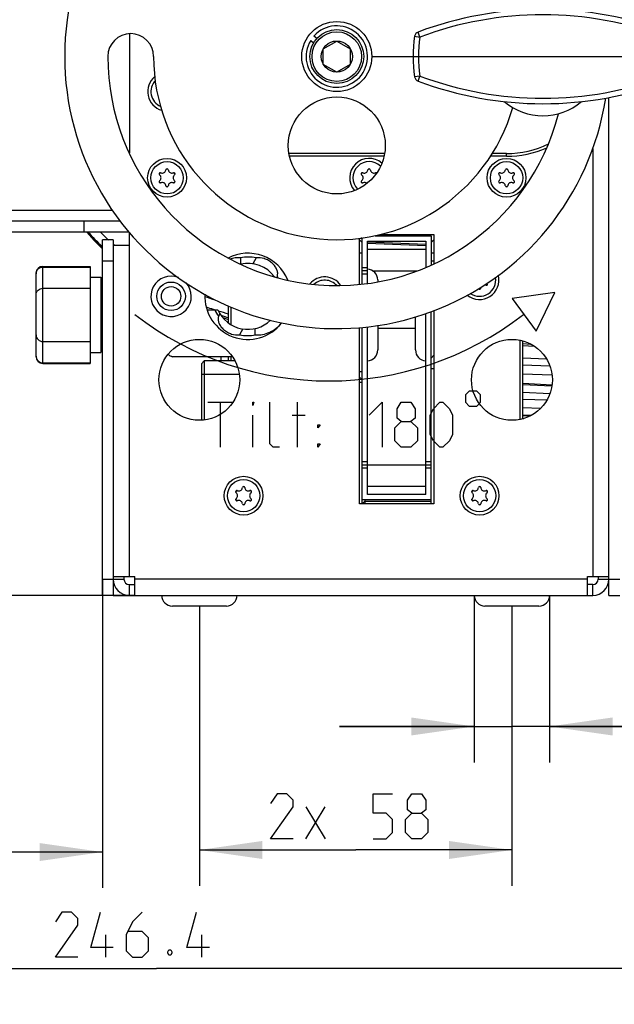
# Model space of a CAD drawing. Header units: millimetres. Extents: x 0 to 420, y 0 to 297.
# Tile 96 of 126: x 247 to 280, y 147 to 202. Entities that reach past the tile are written whole.
import ezdxf

# ---------------------------------------------------------------- set-up
doc = ezdxf.new("R2010")
doc.units = ezdxf.units.MM
doc.header["$LTSCALE"] = 23.1
doc.layers.get('0').update_dxf_attribs({"linetype": 'CONTINUOUS'})
doc.layers.add('02___PRT_ALL_AXES', color=7, linetype='CONTINUOUS')
doc.layers.add('DIM_PILOTEES', color=7, linetype='CONTINUOUS')
doc.styles.get("Standard").update_dxf_attribs({"font": 'txt', "width": 0.7})
doc.dimstyles.new('DIMSTYLE_2', dxfattribs={"dimtxt": 2.5, "dimasz": 3.5, "dimexe": 2, "dimexo": 0, "dimtad": 1, "dimlfac": 3.333333, "dimdsep": 46, "dimtxsty": 'Standard', "dimblk": '_FILLED', "dimblk1": '_FILLED', "dimblk2": '_FILLED', "dimcen": 0.09, "dimazin": 2, "dimtp": 0.3, "dimtm": 0.3, "dimtfac": 1, "dimtofl": 0, "dimtmove": 0, "dimatfit": 3, "dimldrblk": '_FILLED', "dimfxl": 0, "dimtolj": 1, "dimarcsym": 0})
doc.dimstyles.new('DIMSTYLE_3', dxfattribs={"dimtxt": 2.5, "dimasz": 3.5, "dimexe": 2, "dimexo": 0, "dimtad": 1, "dimlfac": 3.333333, "dimdsep": 46, "dimtxsty": 'Standard', "dimblk": '_FILLED', "dimblk1": '_FILLED', "dimblk2": '_FILLED', "dimcen": 0.09, "dimazin": 2, "dimtp": 0.5, "dimtm": 0.5, "dimtfac": 1, "dimtofl": 0, "dimtmove": 0, "dimatfit": 3, "dimldrblk": '_FILLED', "dimfxl": 0, "dimtolj": 1, "dimarcsym": 0})
doc.dimstyles.new('DIMSTYLE_7', dxfattribs={"dimtxt": 2.5, "dimasz": 3.5, "dimexe": 2, "dimexo": 0, "dimtad": 1, "dimlfac": 3.333333, "dimdsep": 46, "dimtxsty": 'Standard', "dimblk": '_FILLED', "dimblk1": '_FILLED', "dimblk2": '_FILLED', "dimcen": 0.09, "dimazin": 2, "dimtp": 0.2, "dimtm": 0.2, "dimtfac": 1, "dimtofl": 0, "dimtmove": 0, "dimatfit": 3, "dimldrblk": '_FILLED', "dimfxl": 0, "dimtolj": 1, "dimarcsym": 0})
doc.dimstyles.new('DIMSTYLE_8', dxfattribs={"dimtxt": 2.5, "dimasz": 3.5, "dimexe": 2, "dimexo": 0, "dimtad": 1, "dimdec": 1, "dimlfac": 3.333333, "dimdsep": 46, "dimtxsty": 'Standard', "dimblk": '_FILLED', "dimblk1": '_FILLED', "dimblk2": '_FILLED', "dimcen": 0.09, "dimazin": 2, "dimtp": 0.5, "dimtm": 0.5, "dimtfac": 1, "dimtdec": 1, "dimtofl": 0, "dimtmove": 0, "dimatfit": 3, "dimldrblk": '_FILLED', "dimfxl": 0, "dimtolj": 1, "dimarcsym": 0})

# ---------------------------------------------------------------- blocks, each defined once
blk = doc.blocks.new('_FILLED')
at = {"color": 0, "linetype": 'ByBlock'}
blk.add_solid([(0, 0), (-1, 0.143), (-1, -0.143)], dxfattribs=at)
blk = doc.blocks.new('*D14')
at = {"layer": 'DIM_PILOTEES', "color": 2, "linetype": 'Continuous'}
for p, q in [((213.903, 174.822), (213.903, 182.322)), ((213.903, 182.322), (213.903, 172.309)), ((221.785, 174.822), (211.903, 174.822)), ((213.903, 154.379), (213.903, 172.309)), ((253.046, 169.796), (211.903, 169.796)), ((213.903, 169.796), (213.903, 154.379))]:
    blk.add_line(p, q, dxfattribs=at)
at = {"layer": 'DIM_PILOTEES', "color": 2, "linetype": 'Continuous', "xscale": 3.5, "yscale": 3.5, "zscale": 3.5}
for p, rotation in [((213.903, 174.822), 270), ((213.903, 169.796), 90)]:
    blk.add_blockref('_FILLED', p, dxfattribs=dict(at, rotation=rotation))
at = {"layer": 'DIM_PILOTEES', "color": 2, "linetype": 'Continuous', "insert": (210.778, 162.951), "char_height": 2.5, "width": 12.85714, "attachment_point": 3, "rotation": 90, "line_spacing_factor": 0.9}
blk.add_mtext('{\\ftxt;\\W0.0001;\\H0.0001;\\~}{\\ftxt;\\W3.4285714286;\\H2.5; }{\\ftxt;\\W0.0001;\\H0.0001;\\~}', dxfattribs=at)
blk = doc.blocks.new('*D16')
at = {"layer": 'DIM_PILOTEES', "color": 2, "linetype": 'Continuous'}
for p, q in [((256.646, 169.196), (256.646, 153.619)), ((274.046, 169.196), (274.046, 153.619)), ((256.646, 155.619), (265.346, 155.619)), ((274.046, 155.619), (265.346, 155.619))]:
    blk.add_line(p, q, dxfattribs=at)
at = {"layer": 'DIM_PILOTEES', "color": 2, "linetype": 'Continuous', "xscale": 3.5, "yscale": 3.5, "zscale": 3.5, "rotation": 180}
blk.add_blockref('_FILLED', (256.646, 155.619), dxfattribs=at)
at = {"layer": 'DIM_PILOTEES', "color": 2, "linetype": 'Continuous', "xscale": 3.5, "yscale": 3.5, "zscale": 3.5}
blk.add_blockref('_FILLED', (274.046, 155.619), dxfattribs=at)
at = {"layer": 'DIM_PILOTEES', "color": 2, "linetype": 'Continuous', "insert": (265.346, 158.744), "char_height": 2.5, "width": 14.19643, "attachment_point": 2, "line_spacing_factor": 0.9}
blk.add_mtext('{\\ftxt;\\W0.0001;\\H0.0001;\\~}{\\ftxt;\\W2.2857142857;\\H2.5; }{\\ftxt;\\W0.0001;\\H0.0001;\\~}{\\ftxt;\\W0.0001;\\H0.0001;\\~}{\\ftxt;\\W1.5;\\H2.5; }{\\ftxt;\\W0.0001;\\H0.0001;\\~}', dxfattribs=at)
blk = doc.blocks.new('*D17')
at = {"layer": 'DIM_PILOTEES', "color": 2, "linetype": 'Continuous'}
for p, q in [((271.946, 169.796), (271.946, 160.495)), ((276.146, 169.796), (276.146, 160.495)), ((271.946, 162.495), (264.446, 162.495)), ((264.446, 162.495), (274.046, 162.495)), ((299.19, 162.495), (274.046, 162.495)), ((276.146, 162.495), (299.19, 162.495))]:
    blk.add_line(p, q, dxfattribs=at)
at = {"layer": 'DIM_PILOTEES', "color": 2, "linetype": 'Continuous', "xscale": 3.5, "yscale": 3.5, "zscale": 3.5}
blk.add_blockref('_FILLED', (271.946, 162.495), dxfattribs=at)
at = {"layer": 'DIM_PILOTEES', "color": 2, "linetype": 'Continuous', "xscale": 3.5, "yscale": 3.5, "zscale": 3.5, "rotation": 180}
blk.add_blockref('_FILLED', (276.146, 162.495), dxfattribs=at)
at = {"layer": 'DIM_PILOTEES', "color": 2, "linetype": 'Continuous', "insert": (286.749, 165.62), "char_height": 2.5, "width": 18.66071, "attachment_point": 1, "line_spacing_factor": 0.9}
blk.add_mtext('{\\ftxt;\\W0.0001;\\H0.0001;\\~}{\\ftxt;\\W2.2857142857;\\H2.5; }{\\ftxt;\\W0.0001;\\H0.0001;\\~}{\\ftxt;\\W0.0001;\\H0.0001;\\~}{\\ftxt;\\W1.3333333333;\\H2.5; }{\\ftxt;\\W0.0001;\\H0.0001;\\~}{\\ftxt;\\W0.0001;\\H0.0001;\\~}{\\ftxt;\\W1.3571428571;\\H2.5; }{\\ftxt;\\W0.0001;\\H0.0001;\\~}', dxfattribs=at)
blk = doc.blocks.new('*D18')
at = {"layer": 'DIM_PILOTEES', "color": 2, "linetype": 'Continuous'}
for p, q in [((217.285, 185.059), (217.285, 153.503)), ((251.246, 170.696), (251.245, 153.503)), ((217.285, 155.503), (234.265, 155.503)), ((251.245, 155.503), (234.265, 155.503))]:
    blk.add_line(p, q, dxfattribs=at)
at = {"layer": 'DIM_PILOTEES', "color": 2, "linetype": 'Continuous', "xscale": 3.5, "yscale": 3.5, "zscale": 3.5}
for p, rotation in [((217.285, 155.503), 179.9990264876), ((251.245, 155.503), 359.9990264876)]:
    blk.add_blockref('_FILLED', p, dxfattribs=dict(at, rotation=rotation))
at = {"layer": 'DIM_PILOTEES', "color": 2, "linetype": 'Continuous', "insert": (236.021, 158.628), "char_height": 2.5, "width": 12.05357, "attachment_point": 2, "line_spacing_factor": 0.9}
blk.add_mtext('{\\ftxt;\\W0.0001;\\H0.0001;\\~}{\\ftxt;\\W3.2142857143;\\H2.5; }{\\ftxt;\\W0.0001;\\H0.0001;\\~}', dxfattribs=at)
blk = doc.blocks.new('*D19')
at = {"layer": 'DIM_PILOTEES', "color": 2, "linetype": 'Continuous'}
for p, q in [((291.213, 186.339), (291.213, 147.026)), ((217.285, 182.37), (217.285, 147.027)), ((217.285, 149.027), (254.249, 149.026)), ((291.213, 149.026), (254.249, 149.026))]:
    blk.add_line(p, q, dxfattribs=at)
at = {"layer": 'DIM_PILOTEES', "color": 2, "linetype": 'Continuous', "xscale": 3.5, "yscale": 3.5, "zscale": 3.5}
for p, rotation in [((217.285, 149.027), 179.9990264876), ((291.213, 149.026), 359.9990264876)]:
    blk.add_blockref('_FILLED', p, dxfattribs=dict(at, rotation=rotation))
at = {"layer": 'DIM_PILOTEES', "color": 2, "linetype": 'Continuous', "insert": (253.274, 152.151), "char_height": 2.5, "width": 13.92857, "attachment_point": 2, "line_spacing_factor": 0.9}
blk.add_mtext('{\\ftxt;\\W0.0001;\\H0.0001;\\~}{\\ftxt;\\W3.7142857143;\\H2.5; }{\\ftxt;\\W0.0001;\\H0.0001;\\~}', dxfattribs=at)
blk = doc.blocks.new('*D25')
at = {"layer": 'DIM_PILOTEES', "color": 2, "linetype": 'Continuous'}
for p, q in [((270.896, 263.696), (303.215, 263.696)), ((301.215, 263.696), (301.215, 231.746)), ((301.215, 199.796), (301.215, 231.746)), ((266.246, 199.796), (303.215, 199.796))]:
    blk.add_line(p, q, dxfattribs=at)
at = {"layer": 'DIM_PILOTEES', "color": 2, "linetype": 'Continuous', "xscale": 3.5, "yscale": 3.5, "zscale": 3.5}
for p, rotation in [((301.215, 263.696), 90), ((301.215, 199.796), 270)]:
    blk.add_blockref('_FILLED', p, dxfattribs=dict(at, rotation=rotation))
at = {"layer": 'DIM_PILOTEES', "color": 2, "linetype": 'Continuous', "insert": (298.09, 232.729), "char_height": 2.5, "width": 7.76786, "attachment_point": 2, "rotation": 90, "line_spacing_factor": 0.9}
blk.add_mtext('{\\ftxt;\\W0.0001;\\H0.0001;\\~}{\\ftxt;\\W2.0714285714;\\H2.5; }{\\ftxt;\\W0.0001;\\H0.0001;\\~}', dxfattribs=at)

msp = doc.modelspace()

# ---------------------------------------------------------------- linework, layer by layer
at = {"color": 3, "linetype": 'Continuous'}
for p, q in [((252.7455, 201.0637), (252.7455, 194.4316)), ((278.5455, 194.6725), (278.5455, 170.8455)), ((240.6854, 191.2455), (251.8082, 191.2453)), ((239.0518, 190.6455), (252.2308, 190.6453)), ((252.7455, 170.8455), (252.7455, 190.0128)), ((266.7027, 189.8955), (269.6955, 189.8955)), ((269.6955, 189.8955), (269.6955, 188.2626)), ((251.8455, 189.2955), (252.7455, 189.2955)), ((265.5555, 187.1089), (265.5555, 189.6822)), ((269.6955, 185.6472), (269.6955, 174.8955)), ((265.5555, 174.8955), (265.5555, 184.7045)), ((269.6955, 174.8955), (265.5555, 174.8955)), ((251.8455, 170.8455), (253.0455, 170.8455)), ((253.0455, 169.7955), (253.0455, 170.8455)), ((278.2455, 170.6955), (253.0455, 170.6955)), ((278.2455, 170.8455), (279.4455, 170.8455)), ((278.2455, 169.7955), (278.2455, 170.8455)), ((251.8455, 169.7955), (278.5455, 169.7955)), ((258.1455, 169.1955), (255.1455, 169.1955)), ((275.5455, 169.1955), (272.5455, 169.1955))]:
    msp.add_line(p, q, dxfattribs=at)
at = {"color": 7, "linetype": 'Continuous'}
for p, q in [((262.8433, 200.6983), (263.0022, 200.5554)), ((263.1803, 200.7987), (263.0242, 200.9391)), ((263.5455, 200.2285), (264.2955, 200.6616)), ((264.2955, 200.6616), (265.0455, 200.2285)), ((268.6297, 200.9279), (268.926, 200.8809)), ((268.926, 200.8809), (268.8208, 201.1618)), ((263.5455, 199.3625), (263.5455, 200.2285)), ((265.0455, 200.2285), (265.0455, 199.3625)), ((264.2955, 198.9295), (263.5455, 199.3625)), ((265.0455, 199.3625), (264.2955, 198.9295)), ((268.926, 198.7102), (268.6297, 198.6632)), ((268.8208, 198.4292), (268.926, 198.7102)), ((279.4455, 169.7955), (279.4455, 197.5154)), ((266.9536, 194.3955), (261.6374, 194.3955)), ((266.921, 194.2455), (261.67, 194.2455)), ((273.7455, 194.2455), (272.8365, 194.2455)), ((273.7455, 194.3955), (272.9338, 194.3955)), ((273.7455, 194.2455), (273.7455, 194.3955)), ((254.4446, 193.1944), (254.4233, 193.2137)), ((254.4888, 193.3271), (254.5161, 193.3183)), ((254.774, 193.4672), (254.78, 193.4952)), ((254.911, 193.4952), (254.9171, 193.4672)), ((255.1749, 193.3183), (255.2022, 193.3271)), ((255.2677, 193.2137), (255.2464, 193.1944)), ((265.6946, 193.1944), (265.6733, 193.2137)), ((265.7388, 193.3271), (265.7661, 193.3183)), ((266.024, 193.4672), (266.03, 193.4952)), ((266.161, 193.4952), (266.1671, 193.4672)), ((266.4249, 193.3183), (266.4522, 193.3271)), ((273.3446, 193.1944), (273.3233, 193.2137)), ((273.3888, 193.3271), (273.4161, 193.3183)), ((273.674, 193.4672), (273.68, 193.4952)), ((273.811, 193.4952), (273.8171, 193.4672)), ((274.0749, 193.3183), (274.1022, 193.3271)), ((274.1677, 193.2137), (274.1464, 193.1944)), ((254.4233, 192.8774), (254.4446, 192.8967)), ((254.5161, 192.7727), (254.4888, 192.764)), ((254.78, 192.5958), (254.774, 192.6239)), ((254.9171, 192.6239), (254.911, 192.5958)), ((255.2022, 192.764), (255.1749, 192.7727)), ((255.2464, 192.8967), (255.2677, 192.8774)), ((265.6733, 192.8774), (265.6946, 192.8967)), ((265.7661, 192.7727), (265.7388, 192.764)), ((273.3233, 192.8774), (273.3446, 192.8967)), ((273.4161, 192.7727), (273.3888, 192.764)), ((273.68, 192.5958), (273.674, 192.6239)), ((273.8171, 192.6239), (273.811, 192.5958)), ((274.1022, 192.764), (274.0749, 192.7727)), ((274.1464, 192.8967), (274.1677, 192.8774)), ((250.2161, 190.6453), (250.2161, 190.0453)), ((222.1226, 190.0458), (252.719, 190.0453)), ((265.6404, 189.6957), (265.7055, 189.6931)), ((265.7055, 187.1311), (265.7055, 189.706)), ((266.4223, 189.8205), (269.5455, 189.8205)), ((269.5455, 189.8205), (269.5455, 188.1916)), ((251.8455, 189.5955), (251.2455, 189.5955)), ((251.2455, 169.7955), (251.2455, 189.5955)), ((251.8455, 189.5955), (251.8455, 169.7955)), ((265.7055, 189.4455), (265.5555, 189.5955)), ((265.6562, 189.4949), (265.7074, 189.4929)), ((266.004, 189.4812), (269.2455, 189.354)), ((266.0055, 189.5205), (269.2455, 189.5205)), ((266.0055, 187.1755), (266.0055, 189.5205)), ((269.2455, 189.2539), (266.0055, 189.3798)), ((269.2455, 189.5205), (269.2455, 188.0496)), ((269.6955, 189.5955), (269.5455, 189.4455)), ((269.5455, 189.5414), (269.6378, 189.5378)), ((258.9323, 188.5924), (258.9323, 188.2452)), ((265.7055, 188.8455), (265.5555, 188.8455)), ((266.0055, 189.0705), (269.2455, 189.0705)), ((269.6955, 188.8455), (269.5455, 188.8455)), ((247.9305, 182.7105), (247.9305, 188.1105)), ((247.9305, 188.0757), (250.5555, 188.0757)), ((251.8455, 188.3955), (251.2455, 188.3955)), ((259.805, 188.583), (259.6197, 188.2621)), ((265.7055, 188.0437), (266.0055, 188.0437)), ((269.6955, 188.4105), (269.5455, 188.4105)), ((247.5555, 183.0855), (247.5555, 187.7355)), ((250.5555, 187.5105), (251.1555, 187.5105)), ((251.1555, 187.5105), (251.1555, 183.3105)), ((260.9581, 187.5038), (260.989, 187.5574)), ((266.0055, 187.8705), (265.7055, 187.8705)), ((265.7055, 187.6973), (266.0055, 187.6973)), ((266.29, 187.8705), (268.7675, 187.8705)), ((266.5755, 187.3613), (266.5755, 187.2598)), ((272.6022, 187.064), (272.5749, 187.0727)), ((247.9305, 186.8912), (250.5555, 186.8912)), ((272.3171, 186.9239), (272.311, 186.8958)), ((276.4397, 186.6566), (274.0666, 186.3243)), ((275.3926, 184.5012), (276.4397, 186.6566)), ((251.2455, 186.2766), (251.1555, 186.2766)), ((258.2655, 184.9594), (258.2655, 185.9147)), ((274.0666, 186.3243), (275.3926, 184.5012)), ((251.1555, 185.8435), (251.2455, 185.8435)), ((257.0669, 185.6955), (257.6684, 185.6955)), ((257.7846, 185.4767), (257.702, 185.3337)), ((258.4155, 184.8615), (258.4155, 185.8477)), ((268.6755, 183.4598), (268.6755, 185.3009)), ((269.2455, 175.4205), (269.2455, 185.4944)), ((269.5455, 174.8955), (269.5455, 185.5963)), ((251.2455, 184.9775), (251.1555, 184.9775)), ((257.9448, 185.2573), (258.2655, 185.1579)), ((266.0055, 175.4205), (266.0055, 184.7535)), ((266.5755, 184.8341), (266.5755, 183.4598)), ((251.2455, 184.5445), (251.1555, 184.5445)), ((259.0713, 184.6289), (258.886, 184.3081)), ((259.7587, 184.2986), (259.7587, 184.6554)), ((265.7055, 174.8955), (265.7055, 184.7114)), ((268.6755, 184.6605), (266.5755, 184.6605)), ((247.9305, 183.9299), (250.5555, 183.9299)), ((274.4955, 179.5929), (274.4955, 183.9981)), ((274.6455, 179.6286), (274.6455, 183.9625)), ((274.6455, 183.8121), (275.0833, 183.7905)), ((274.6455, 183.8121), (275.0833, 183.7905)), ((274.6455, 183.7077), (275.2798, 183.6765)), ((250.5555, 183.3105), (251.1555, 183.3105)), ((269.6955, 183.1605), (269.5455, 183.0105)), ((247.9305, 182.7453), (250.5555, 182.7453)), ((258.4974, 183.0705), (255.1455, 183.0705)), ((256.9155, 182.8455), (256.7655, 182.6955)), ((256.7655, 182.6955), (256.7655, 179.5505)), ((258.6345, 182.8455), (256.9155, 182.8455)), ((256.9155, 182.8455), (256.9155, 179.5637)), ((258.2655, 182.8455), (258.2655, 183.0705)), ((258.4155, 182.8455), (258.4155, 183.0705)), ((274.6455, 183.0127), (275.9619, 182.9711)), ((274.6455, 182.622), (276.1548, 182.5742)), ((258.8736, 182.0955), (256.7655, 182.0955)), ((265.7055, 182.2455), (265.5555, 182.2455)), ((269.6955, 182.4105), (269.5455, 182.4105)), ((274.6455, 182.1265), (276.2762, 182.0748)), ((265.7055, 181.7955), (265.5555, 181.9455)), ((265.7055, 181.6455), (265.5555, 181.6455)), ((274.6455, 181.6064), (276.2767, 181.5207)), ((274.6455, 181.5392), (276.2684, 181.4542)), ((274.6455, 181.1006), (276.1649, 181.0427)), ((274.6455, 180.7252), (275.9939, 180.6736)), ((274.6455, 180.2503), (275.6413, 180.2121)), ((274.6455, 179.8486), (275.126, 179.8224)), ((274.6455, 179.8111), (275.0589, 179.7886)), ((274.6455, 179.6489), (274.705, 179.6463)), ((265.7055, 177.2437), (266.0055, 177.2437)), ((269.2455, 177.2437), (269.5455, 177.2437)), ((265.7055, 177.0705), (269.5455, 177.0705)), ((265.7055, 176.8973), (266.0055, 176.8973)), ((269.2455, 176.8973), (269.5455, 176.8973)), ((258.7046, 175.4944), (258.6833, 175.5137)), ((258.7488, 175.6271), (258.7761, 175.6183)), ((259.034, 175.7672), (259.04, 175.7952)), ((259.171, 175.7952), (259.1771, 175.7672)), ((259.4349, 175.6183), (259.4622, 175.6271)), ((259.5277, 175.5137), (259.5064, 175.4944)), ((266.0055, 175.8705), (269.2455, 175.8705)), ((271.8446, 175.4944), (271.8233, 175.5137)), ((271.8888, 175.6271), (271.9161, 175.6183)), ((272.174, 175.7672), (272.18, 175.7952)), ((272.311, 175.7952), (272.3171, 175.7672)), ((272.5749, 175.6183), (272.6022, 175.6271)), ((272.6677, 175.5137), (272.6464, 175.4944)), ((258.6833, 175.1774), (258.7046, 175.1967)), ((258.7761, 175.0727), (258.7488, 175.064)), ((259.04, 174.8958), (259.034, 174.9239)), ((259.1771, 174.9239), (259.171, 174.8958)), ((259.4622, 175.064), (259.4349, 175.0727)), ((259.5064, 175.1967), (259.5277, 175.1774)), ((269.5455, 175.1205), (265.7055, 175.1205)), ((265.7055, 174.8955), (265.8555, 175.0455)), ((265.8555, 175.1205), (265.8555, 174.8955)), ((265.8555, 175.0455), (269.5455, 175.0455)), ((269.2455, 175.4205), (266.0055, 175.4205)), ((271.8233, 175.1774), (271.8446, 175.1967)), ((271.9161, 175.0727), (271.8888, 175.064)), ((272.18, 174.8958), (272.174, 174.9239)), ((272.3171, 174.9239), (272.311, 174.8958)), ((272.6022, 175.064), (272.5749, 175.0727)), ((272.6464, 175.1967), (272.6677, 175.1774)), ((251.2455, 170.6955), (252.4455, 170.6955)), ((252.4455, 170.8455), (252.4455, 170.6955)), ((278.8455, 170.8455), (278.8455, 170.6955)), ((278.8455, 170.6955), (280.0455, 170.6955)), ((251.8455, 170.3955), (251.8981, 170.3955)), ((252.7455, 170.3955), (253.0455, 170.3955)), ((252.7455, 169.7955), (252.7455, 170.3955)), ((278.5455, 170.3955), (278.2455, 170.3955)), ((278.5455, 169.7955), (278.5455, 170.3955)), ((251.8455, 169.7955), (251.2455, 169.7955)), ((279.4455, 169.7955), (280.0455, 169.7955))]:
    msp.add_line(p, q, dxfattribs=at)
at = {"color": 2, "linetype": 'Continuous'}
for p, q in [((257.1128, 180.547), (258.5414, 180.547)), ((257.8271, 178.047), (257.8271, 180.547)), ((262.1128, 178.047), (262.1128, 180.547)), ((259.6128, 178.047), (259.6128, 179.8327)), ((261.8151, 179.8327), (262.5294, 179.8327))]:
    msp.add_line(p, q, dxfattribs=at)
at = {"color": 7, "linetype": 'Continuous'}
for points in [[(250.3501, 190.0453), (250.3719, 190.0183), (250.7858, 189.5547), (251.2291, 189.105), (251.2455, 189.0898)], [(250.3719, 190.0184), (250.7857, 189.5549), (251.2289, 189.1052), (251.2455, 189.0898)]]:
    msp.add_lwpolyline(points, dxfattribs=at)
at = {"color": 2, "linetype": 'Continuous'}
for points in [[(271.458, 180.9637), (271.458, 180.547), (271.6664, 180.3387), (272.083, 180.3387), (272.2914, 180.547), (272.2914, 180.9637), (272.083, 181.172), (271.6664, 181.172), (271.458, 180.9637)], [(259.6128, 180.3685), (259.6128, 180.547), (259.6723, 180.547), (259.6128, 180.3685)], [(261.1009, 178.047), (260.7437, 178.047), (260.5651, 178.2256), (260.5651, 180.547)], [(266.1009, 179.8327), (266.8152, 180.547), (266.8152, 178.047)], [(267.8866, 179.4756), (267.6485, 179.6542), (267.6485, 180.1899), (267.8866, 180.547), (268.4223, 180.547), (268.6604, 180.1899), (268.6604, 179.6542), (268.4223, 179.4756), (268.7794, 179.1185), (268.7794, 178.4042), (268.4223, 178.047), (267.8866, 178.047), (267.5294, 178.4042)], [(269.4937, 178.7613), (269.4937, 179.8327), (269.6723, 180.1899), (270.0294, 180.547), (270.208, 180.547), (270.5652, 180.1899), (270.7437, 179.8327), (270.7437, 178.7613), (270.5652, 178.4042), (270.208, 178.047), (270.0294, 178.047), (269.6723, 178.4042), (269.4937, 178.7613)], [(263.2437, 179.1185), (263.2437, 179.297), (263.3628, 179.297), (263.2437, 179.1185)], [(267.5294, 178.4042), (267.5294, 179.1185), (267.8866, 179.4756), (268.4223, 179.4756)], [(263.2437, 178.047), (263.2437, 178.2256), (263.3628, 178.2256), (263.2437, 178.047)]]:
    msp.add_lwpolyline(points, dxfattribs=at)
at = {"color": 7, "linetype": 'Continuous'}
for centre, radius in [((264.2955, 199.7955), 1.95), ((264.2955, 199.7955), 1.5), ((264.2955, 199.7955), 1.38), ((264.2955, 199.7955), 0.866), ((254.8455, 193.0455), 0.9), ((273.7455, 193.0455), 0.9), ((255.0705, 186.4455), 0.7955), ((255.0705, 186.4455), 0.543), ((259.1055, 175.3455), 0.9), ((272.2455, 175.3455), 0.9)]:
    msp.add_circle(centre, radius, dxfattribs=at)
at = {"color": 3, "linetype": 'Continuous'}
for centre in [(254.8455, 193.0455), (273.7455, 193.0455), (259.1055, 175.3455), (272.2455, 175.3455)]:
    msp.add_circle(centre, 1.08, dxfattribs=at)
for centre, radius, start, end in [((264.2955, 199.7955), 15.15, 168.3316, 351.20754), ((252.8205, 199.7955), 1.275, 0, 180), ((264.2955, 199.7955), 12.75, 180, 345.52106), ((264.2955, 199.7955), 10.2, 180, 343.86388), ((254.8455, 197.8455), 1.08, 129.44386, 254.18223), ((266.0955, 193.0455), 1.08, 49.07032, 220.93543), ((255.0705, 186.4455), 1.125, 68.54205, 42.03092), ((263.6205, 186.4455), 1.08, 34.44872, 139.66162), ((272.2455, 187.3455), 1.08, 230.24236, 14.56504), ((252.7455, 170.6955), 0.9, 180, 270), ((278.5455, 170.6955), 0.9, 270, 360)]:
    msp.add_arc(centre, radius, start, end, dxfattribs=at)
at = {"color": 7, "linetype": 'Continuous'}
for centre, radius, start, end in [((275.7705, 182.6055), 19.815, 69.46807, 110.53193), ((275.7705, 182.6055), 19.515, 69.46807, 110.53193), ((264.2955, 199.7955), 1.71, 148.13243, 138.02825), ((275.7705, 199.7955), 7.23, 170.98949, 189.01051), ((268.926, 200.8809), 0.3, 110.53193, 170.98949), ((275.7705, 199.7955), 6.93, 170.98949, 189.01051), ((254.8455, 197.8455), 0.9, 136.47236, 247.07219), ((268.926, 198.7102), 0.3, 189.01051, 249.46807), ((275.7705, 216.9855), 19.515, 249.46807, 290.53193), ((275.7705, 216.9855), 19.815, 249.46807, 290.53193), ((275.7705, 199.7955), 3.3, 229.38318, 310.5894), ((273.7455, 199.7955), 5.4, 270, 295.64583), ((273.7455, 199.7955), 5.55, 270, 293.74108), ((254.8455, 193.481), 0.067, 12.22058, 167.77942), ((254.8455, 193.0455), 0.4864, 84.57184, 95.42816), ((266.0955, 193.0455), 0.9, 45.21433, 224.80652), ((266.0955, 193.481), 0.067, 12.22058, 167.77942), ((266.0955, 193.0455), 0.4864, 84.57184, 95.42816), ((273.7455, 193.481), 0.067, 12.22058, 167.77942), ((273.7455, 193.0455), 0.4864, 84.57184, 95.42816), ((254.4684, 193.2633), 0.067, 72.22058, 227.77942), ((254.8455, 193.0455), 0.4864, 144.57184, 155.42816), ((254.3095, 193.0455), 0.201, 312.22058, 47.77942), ((254.5775, 193.5097), 0.201, 252.22058, 347.77942), ((255.1135, 193.5097), 0.201, 192.22058, 287.77942), ((255.3815, 193.0455), 0.201, 132.22058, 227.77942), ((255.2227, 193.2633), 0.067, 312.22058, 107.77942), ((254.8455, 193.0455), 0.4864, 24.57184, 35.42816), ((265.7184, 193.2633), 0.067, 72.22058, 227.77942), ((266.0955, 193.0455), 0.4864, 144.57184, 155.42816), ((265.5595, 193.0455), 0.201, 312.22058, 47.77942), ((265.8275, 193.5097), 0.201, 252.22058, 347.77942), ((266.3635, 193.5097), 0.201, 192.22058, 287.77942), ((266.4727, 193.2633), 0.067, 51.52526, 107.77942), ((273.3684, 193.2633), 0.067, 72.22058, 227.77942), ((273.7455, 193.0455), 0.4864, 144.57184, 155.42816), ((273.2095, 193.0455), 0.201, 312.22058, 47.77942), ((273.4775, 193.5097), 0.201, 252.22058, 347.77942), ((274.0135, 193.5097), 0.201, 192.22058, 287.77942), ((274.2815, 193.0455), 0.201, 132.22058, 227.77942), ((274.1227, 193.2633), 0.067, 312.22058, 107.77942), ((273.7455, 193.0455), 0.4864, 24.57184, 35.42816), ((254.4684, 192.8278), 0.067, 132.22058, 287.77942), ((254.8455, 193.0455), 0.4864, 204.57184, 215.42816), ((254.5775, 192.5813), 0.201, 12.22058, 107.77942), ((254.8455, 192.61), 0.067, 192.22058, 347.77942), ((254.8455, 193.0455), 0.4864, 264.57184, 275.42816), ((255.1135, 192.5813), 0.201, 72.22058, 167.77942), ((255.2227, 192.8278), 0.067, 252.22058, 47.77942), ((254.8455, 193.0455), 0.4864, 324.57184, 335.42816), ((265.7184, 192.8278), 0.067, 132.22058, 287.77942), ((266.0955, 193.0455), 0.4864, 204.57184, 215.42816), ((265.8275, 192.5813), 0.201, 47.63106, 107.77942), ((273.3684, 192.8278), 0.067, 132.22058, 287.77942), ((273.7455, 193.0455), 0.4864, 204.57184, 215.42816), ((273.4775, 192.5813), 0.201, 12.22058, 107.77942), ((273.7455, 192.61), 0.067, 192.22058, 347.77942), ((273.7455, 193.0455), 0.4864, 264.57184, 275.42816), ((274.0135, 192.5813), 0.201, 72.22058, 167.77942), ((274.1227, 192.8278), 0.067, 252.22058, 47.77942), ((273.7455, 193.0455), 0.4864, 324.57184, 335.42816), ((259.9373, 198.2811), 12.5981, 220.82981, 226.36023), ((259.5211, 198.1168), 12.1606, 221.58673, 227.11176), ((259.8654, 198.5805), 12.2243, 224.28568, 227.30942), ((260.3838, 199.1445), 12.9904, 228.90689, 229.07468), ((260.4142, 199.1795), 13.0368, 229.07472, 229.30531), ((258.8372, 186.9193), 1.6758, 86.74703, 106.94524), ((259.3455, 186.4455), 2.1863, 77.86825, 100.89478), ((247.9305, 187.7355), 0.375, 90, 180), ((259.3455, 186.4455), 1.8372, 36.45507, 102.54418), ((247.9214, 187.7054), 0.3659, 170.86697, 179.97306), ((259.3455, 186.4455), 1.9843, 31.56776, 34.07887), ((265.9755, 187.3613), 0.6, 0, 87.13402), ((272.2455, 187.3455), 0.9, 234.66296, 10.30358), ((263.6205, 186.4455), 0.9, 41.85945, 132.21954), ((272.6227, 187.1278), 0.067, 252.22058, 360), ((272.2455, 187.3455), 0.4864, 324.57184, 335.42816), ((263.4266, 204.5076), 19.1932, 250.26065, 252.06063), ((272.2455, 186.91), 0.067, 212.84545, 347.77942), ((272.2455, 187.3455), 0.4864, 264.57184, 275.42816), ((263.469, 204.604), 19.8242, 251.00774, 252.2043), ((263.8666, 199.3837), 17.6517, 232.22322, 307.786), ((263.5384, 204.8181), 20.0492, 252.20258, 252.49787), ((259.3455, 186.4455), 1.9843, 202.20765, 214.07887), ((259.3455, 186.4455), 1.8372, 204.09409, 313.62644), ((263.6539, 205.1946), 20.4431, 253.04601, 254.71524), ((264.2493, 205.3441), 20.9592, 252.19818, 253.40763), ((259.3455, 186.4455), 2.1863, 257.86825, 280.89478), ((247.9183, 183.1155), 0.3628, 180.00648, 184.15674), ((257.0028, 186.4455), 3.8523, 236.96379, 241.17561), ((265.9755, 183.4598), 0.6, 272.86598, 360), ((269.2755, 183.4598), 0.6, 180, 267.13402), ((247.9305, 183.0855), 0.375, 180, 270), ((247.9232, 183.1159), 0.3677, 184.15655, 189.12311), ((258.7284, 175.5633), 0.067, 72.22058, 227.77942), ((259.1055, 175.3455), 0.4864, 144.57184, 155.42816), ((258.5695, 175.3455), 0.201, 312.22058, 47.77942), ((258.8375, 175.8097), 0.201, 252.22058, 347.77942), ((259.1055, 175.781), 0.067, 12.22058, 167.77942), ((259.1055, 175.3455), 0.4864, 84.57184, 95.42816), ((259.3735, 175.8097), 0.201, 192.22058, 287.77942), ((259.6415, 175.3455), 0.201, 132.22058, 227.77942), ((259.4827, 175.5633), 0.067, 312.22058, 107.77942), ((259.1055, 175.3455), 0.4864, 24.57184, 35.42816), ((271.8684, 175.5633), 0.067, 72.22058, 227.77942), ((272.2455, 175.3455), 0.4864, 144.57184, 155.42816), ((271.7095, 175.3455), 0.201, 312.22058, 47.77942), ((271.9775, 175.8097), 0.201, 252.22058, 347.77942), ((272.2455, 175.781), 0.067, 12.22058, 167.77942), ((272.2455, 175.3455), 0.4864, 84.57184, 95.42816), ((272.5135, 175.8097), 0.201, 192.22058, 287.77942), ((272.7815, 175.3455), 0.201, 132.22058, 227.77942), ((272.6227, 175.5633), 0.067, 312.22058, 107.77942), ((272.2455, 175.3455), 0.4864, 24.57184, 35.42816), ((258.7284, 175.1278), 0.067, 132.22058, 287.77942), ((259.1055, 175.3455), 0.4864, 204.57184, 215.42816), ((258.8375, 174.8813), 0.201, 12.22058, 107.77942), ((259.1055, 174.91), 0.067, 192.22058, 347.77942), ((259.3735, 174.8813), 0.201, 72.22058, 167.77942), ((259.4827, 175.1278), 0.067, 252.22058, 47.77942), ((259.1055, 175.3455), 0.4864, 324.57184, 335.42816), ((271.8684, 175.1278), 0.067, 132.22058, 287.77942), ((272.2455, 175.3455), 0.4864, 204.57184, 215.42816), ((271.9775, 174.8813), 0.201, 12.22058, 107.77942), ((272.2455, 174.91), 0.067, 192.22058, 347.77942), ((272.5135, 174.8813), 0.201, 72.22058, 167.77942), ((272.6227, 175.1278), 0.067, 252.22058, 47.77942), ((272.2455, 175.3455), 0.4864, 324.57184, 335.42816), ((259.1055, 175.3455), 0.4864, 264.57184, 275.42816), ((272.2455, 175.3455), 0.4864, 264.57184, 275.42816), ((252.7455, 170.6955), 0.3, 180, 270), ((278.5455, 170.6955), 0.3, 270, 360), ((255.1455, 169.7955), 0.6, 180, 270), ((258.1455, 169.7955), 0.6, 270, 360), ((272.5455, 169.7955), 0.6, 180, 270), ((275.5455, 169.7955), 0.6, 270, 360)]:
    msp.add_arc(centre, radius, start, end, dxfattribs=at)
for points, knots in [([(260.989, 187.5574), (261.0023, 187.6159), (261.0128, 187.7414), (260.969, 187.9343), (260.8632, 188.1247), (260.7001, 188.3006), (260.492, 188.4475), (260.1978, 188.5794), (259.9518, 188.6102), (259.805, 188.583)], [0, 0, 0, 0, 0.1004976, 0.2072232, 0.3265997, 0.4609581, 0.6056188, 0.7499166, 1, 1, 1, 1]), ([(247.5601, 187.7635), (247.567, 187.8064), (247.5966, 187.8906), (247.6821, 187.9932), (247.7981, 188.0603), (247.8866, 188.0757), (247.9305, 188.0757)], [0, 0, 0, 0, 0.2486724, 0.498123, 0.7486736, 1, 1, 1, 1]), ([(247.5555, 186.521), (247.5555, 186.5692), (247.5751, 186.6668), (247.6588, 186.7898), (247.7834, 186.872), (247.8818, 186.8912), (247.9305, 186.8912)], [0, 0, 0, 0, 0.2485317, 0.4978827, 0.7484731, 1, 1, 1, 1]), ([(257.702, 185.3337), (257.6887, 185.2751), (257.6782, 185.1497), (257.722, 184.9567), (257.8278, 184.7663), (257.9909, 184.5905), (258.199, 184.4435), (258.4932, 184.3117), (258.7392, 184.2808), (258.886, 184.3081)], [0, 0, 0, 0, 0.1004976, 0.2072232, 0.3265997, 0.4609581, 0.6056188, 0.7499166, 1, 1, 1, 1]), ([(259.7587, 184.2986), (259.8945, 184.2908), (260.1704, 184.3089), (260.5678, 184.4367), (260.9309, 184.6582), (261.1362, 184.8587), (261.2282, 184.9696)], [0, 0, 0, 0, 0.2438186, 0.4901172, 0.7416324, 1, 1, 1, 1]), ([(247.5555, 184.3), (247.5555, 184.2519), (247.5751, 184.1543), (247.6588, 184.0313), (247.7834, 183.949), (247.8818, 183.9299), (247.9305, 183.9299)], [0, 0, 0, 0, 0.2485317, 0.4978827, 0.7484731, 1, 1, 1, 1]), ([(247.5601, 183.0576), (247.567, 183.0147), (247.5966, 182.9304), (247.6821, 182.8279), (247.7981, 182.7608), (247.8866, 182.7453), (247.9305, 182.7453)], [0, 0, 0, 0, 0.2486724, 0.498123, 0.7486736, 1, 1, 1, 1])]:
    msp.add_open_spline(points, degree=3, knots=knots, dxfattribs=at)
at = {"layer": '02___PRT_ALL_AXES', "color": 7, "linetype": 'Continuous'}
for p, q in [((247.9305, 188.1105), (250.5555, 188.1105)), ((250.5555, 188.1105), (250.5555, 182.7105)), ((247.9305, 182.7105), (250.5555, 182.7105)), ((257.8455, 183.0705), (257.8455, 182.8455))]:
    msp.add_line(p, q, dxfattribs=at)
at = {"layer": '02___PRT_ALL_AXES', "color": 3, "linetype": 'Continuous'}
for centre, radius in [((264.2955, 194.8455), 2.7), ((256.6455, 181.7955), 2.25), ((274.0455, 181.7955), 2.25)]:
    msp.add_circle(centre, radius, dxfattribs=at)
for start, end in [(22.19181, 117.34001), (177.16818, 321.99212)]:
    msp.add_arc((259.3455, 186.4455), 2.4, start, end, dxfattribs=at)
at = {"layer": 'DIM_PILOTEES', "color": 2, "linetype": 'Continuous'}
for p, q in [((262.5776, 158.0294), (263.6491, 156.2436)), ((262.5776, 156.2436), (263.6491, 158.0294)), ((251.429, 149.6513), (251.429, 150.9013)), ((256.7862, 149.6513), (256.7862, 150.9013))]:
    msp.add_line(p, q, dxfattribs=at)
for points in [[(261.8634, 156.2436), (260.6134, 156.2436), (261.8634, 158.0294), (261.8634, 158.3865), (261.5062, 158.7436), (260.9705, 158.7436), (260.6134, 158.2079)], [(266.3277, 156.2436), (267.0419, 156.2436), (267.3991, 156.6008), (267.3991, 157.3151), (267.0419, 157.6722), (266.3277, 157.6722), (266.3277, 158.7436), (267.3991, 158.7436)], [(268.4705, 157.6722), (268.2324, 157.8508), (268.2324, 158.3865), (268.4705, 158.7436), (269.0062, 158.7436), (269.2443, 158.3865), (269.2443, 157.8508), (269.0062, 157.6722), (269.3634, 157.3151), (269.3634, 156.6008), (269.0062, 156.2436), (268.4705, 156.2436), (268.1134, 156.6008)], [(268.1134, 156.6008), (268.1134, 157.3151), (268.4705, 157.6722), (269.0062, 157.6722)], [(249.8814, 149.6513), (248.6314, 149.6513), (249.8814, 151.437), (249.8814, 151.7942), (249.5242, 152.1513), (248.9885, 152.1513), (248.6314, 151.6156)], [(251.8457, 150.187), (250.5957, 150.187), (251.1314, 152.1513)], [(253.4528, 152.1513), (252.9171, 151.6156), (252.56, 150.9013), (252.56, 150.0085), (252.9171, 149.6513), (253.4528, 149.6513), (253.81, 150.0085), (253.81, 150.7228), (253.4528, 151.0799), (252.679, 151.0799)], [(257.2028, 150.187), (255.9528, 150.187), (256.4885, 152.1513)], [(255.06, 150.068), (255.1195, 149.949), (255.1195, 149.8894), (255.06, 149.7704), (254.9409, 149.7704), (254.8814, 149.8894), (254.8814, 149.949), (254.9409, 150.068), (255.06, 150.068)]]:
    msp.add_lwpolyline(points, dxfattribs=at)

# ---------------------------------------------------------------- dimensions: what is measured, and where the dimension line sits
for base, p1, p2, angle, text, dimstyle, picture, middle in [((301.2147, 199.7955), (270.8955, 263.6955), (266.2455, 199.7955), 270, '{\\ftxt;\\W0.0001;\\H0.0001;\\~}{\\ftxt;\\W2.0714285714;\\H2.5; }{\\ftxt;\\W0.0001;\\H0.0001;\\~}', 'DIMSTYLE_3', '*D25', (301.2147, 232.3716)), ((291.2128, 149.0257), (217.2852, 182.37), (291.2134, 186.3391), 359.99903, '{\\ftxt;\\W0.0001;\\H0.0001;\\~}{\\ftxt;\\W3.7142857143;\\H2.5; }{\\ftxt;\\W0.0001;\\H0.0001;\\~}', 'DIMSTYLE_8', '*D19', (252.9171, 149.0263)), ((251.2452, 155.5028), (217.2853, 185.0593), (251.2455, 170.6955), 359.99903, '{\\ftxt;\\W0.0001;\\H0.0001;\\~}{\\ftxt;\\W3.2142857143;\\H2.5; }{\\ftxt;\\W0.0001;\\H0.0001;\\~}', 'DIMSTYLE_2', '*D18', (235.6639, 155.503)), ((213.9035, 174.8219), (253.0455, 169.7955), (221.7851, 174.8219), 90, '{\\ftxt;\\W0.0001;\\H0.0001;\\~}{\\ftxt;\\W3.4285714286;\\H2.5; }{\\ftxt;\\W0.0001;\\H0.0001;\\~}', 'DIMSTYLE_7', '*D14', (213.9035, 158.3077))]:
    dim = msp.add_linear_dim(base=base, p1=p1, p2=p2, angle=angle, text=text, dimstyle=dimstyle, dxfattribs=at)
    dim.commit()
    dim.dimension.update_dxf_attribs({"geometry": picture, "text_midpoint": middle, "dimtype": 160})
for base, p1, p2, text, dimstyle, picture, middle in [((276.1455, 162.4949), (271.9455, 169.7955), (276.1455, 169.7955), '{\\ftxt;\\W0.0001;\\H0.0001;\\~}{\\ftxt;\\W2.2857142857;\\H2.5; }{\\ftxt;\\W0.0001;\\H0.0001;\\~}{\\ftxt;\\W0.0001;\\H0.0001;\\~}{\\ftxt;\\W1.3333333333;\\H2.5; }{\\ftxt;\\W0.0001;\\H0.0001;\\~}{\\ftxt;\\W0.0001;\\H0.0001;\\~}{\\ftxt;\\W1.3571428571;\\H2.5; }{\\ftxt;\\W0.0001;\\H0.0001;\\~}', 'DIMSTYLE_7', '*D17', (295.7968, 162.4949)), ((274.0455, 155.6186), (256.6455, 169.1955), (274.0455, 169.1955), '{\\ftxt;\\W0.0001;\\H0.0001;\\~}{\\ftxt;\\W2.2857142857;\\H2.5; }{\\ftxt;\\W0.0001;\\H0.0001;\\~}{\\ftxt;\\W0.0001;\\H0.0001;\\~}{\\ftxt;\\W1.5;\\H2.5; }{\\ftxt;\\W0.0001;\\H0.0001;\\~}', 'DIMSTYLE_2', '*D16', (266.3277, 155.6186))]:
    dim = msp.add_linear_dim(base=base, p1=p1, p2=p2, text=text, dimstyle=dimstyle, dxfattribs=at)
    dim.commit()
    dim.dimension.update_dxf_attribs({"geometry": picture, "text_midpoint": middle, "dimtype": 160})

doc.saveas('drawing.dxf')
